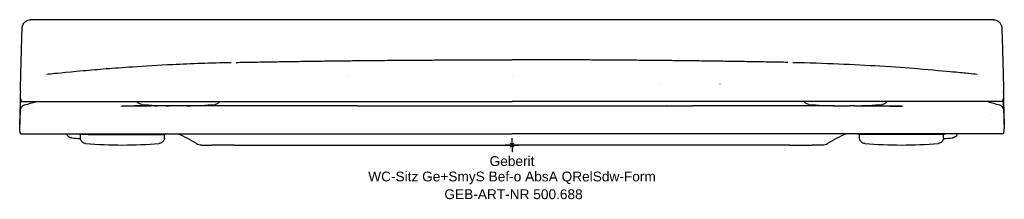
# Model space of a CAD drawing. Header units: millimetres. Extents: x -176 to 176, y -19 to 45.
import ezdxf
from ezdxf.enums import TextEntityAlignment as Align

# ---------------------------------------------------------------- set-up
doc = ezdxf.new("R2010")
doc.units = ezdxf.units.MM
doc.layers.get('0').update_dxf_attribs({"linetype": 'CONTINUOUS'})
for name, color, linetype, lineweight in [('Arbeitspunkt(DIN)', 7, 'CONTINUOUS', 25), ('GEB-ART-NR', 1, 'CONTINUOUS', 18), ('GEB-BEZUG', 2, 'CONTINUOUS', 25), ('GEB-TEXT', 5, 'CONTINUOUS', 18)]:
    doc.layers.add(name, color=color, linetype=linetype, lineweight=lineweight)
doc.layers.add('GEB-KONTUR-A', color=5, linetype='CONTINUOUS')
doc.styles.get("Standard").update_dxf_attribs({"font": 'arial.ttf'})

# ---------------------------------------------------------------- blocks, each defined once
blk = doc.blocks.new('Einfügepunkt')
at = {"layer": 'GEB-BEZUG'}
for p, q in [((-0.71, -0.71), (0.71, 0.71)), ((-0.71, 0.71), (0.71, -0.71))]:
    blk.add_line(p, q, dxfattribs=at)

msp = doc.modelspace()

# ---------------------------------------------------------------- linework, layer by layer
at = {"layer": 'Arbeitspunkt(DIN)', "ltscale": 25}
for q in [(-2.5, 0), (0, 2.5), (0, -2.5), (2.5, 0)]:
    msp.add_line((0, 0), q, dxfattribs=at)
at = {"layer": 'GEB-KONTUR-A', "ltscale": 25}
for p, q in [((172.11, 44.8), (-172.11, 44.8)), ((-175.58, 26.5), (-175.53, 28.56)), ((175.53, 28.56), (175.58, 26.5)), ((-175.78, 19.14), (-175.58, 26.5)), ((0, 24.73), (0, 24.73)), ((0, 24.73), (0, 24.73)), ((175.58, 26.5), (175.78, 19.14)), ((-58.66, 24.5), (-58.66, 24.5)), ((53, 21.88), (53, 21.88)), ((-175.05, 15.5), (-173.73, 15.5)), ((-173.73, 15.5), (-167.36, 15.5)), ((-171.24, 15.17), (-171.24, 15.17)), ((-167.36, 15.5), (-150.53, 15.5)), ((-150.53, 15.5), (-95.63, 15.5)), ((-102.58, 14.19), (-102.58, 14.18)), ((-102.58, 14.19), (-102.58, 14.18)), ((-95.63, 15.5), (-58.81, 15.5)), ((-58.81, 15.5), (0, 15.5)), ((58.81, 15.5), (0, 15.5)), ((95.63, 15.5), (58.81, 15.5)), ((150.53, 15.5), (95.63, 15.5)), ((102.58, 14.19), (102.58, 14.18)), ((167.36, 15.5), (150.53, 15.5)), ((173.73, 15.5), (167.36, 15.5)), ((175.39, 15.5), (173.73, 15.5)), ((-171.32, 13), (-171.32, 13)), ((-115.23, 14), (-120.83, 14)), ((-104.52, 14), (-115.23, 14)), ((-64.6, 14), (-104.52, 14)), ((104.52, 14), (64.6, 14)), ((115.23, 14), (104.52, 14)), ((115.23, 14), (120.83, 14)), ((171.32, 13), (171.32, 13)), ((171.4, 11.05), (171.4, 11.05)), ((-175.92, 7.38), (-176.01, 7.38)), ((176.01, 7.38), (175.92, 7.38)), ((-174.03, 4), (-167.62, 4)), ((-167.62, 4), (-150.69, 4)), ((-151.52, 3.8), (-154.43, 3.8)), ((-154.28, 2.54), (-154.28, 3.8)), ((-151.51, 3.8), (-151.52, 3.8)), ((-151.52, 3.8), (-139.28, 3.8)), ((-150.69, 4), (-95.71, 4)), ((-139.28, 3.8), (-124.13, 3.8)), ((-124.28, 2.54), (-124.28, 3.8)), ((-95.71, 4), (-58.86, 4)), ((-58.86, 4), (0, 4)), ((95.71, 4), (58.86, 4)), ((150.69, 4), (95.71, 4)), ((124.28, 2.54), (124.28, 3.8)), ((167.62, 4), (150.69, 4)), ((154.28, 2.54), (154.28, 3.8)), ((174.03, 4), (167.62, 4)), ((175.69, 4), (174.03, 4)), ((-110.99, 0), (-110.63, 0)), ((-110.63, 0), (-110.05, 0)), ((-110.05, 0), (-107.34, 0)), ((-99.34, 0), (-107.34, 0)), ((-99.34, 0), (-84.6, 0)), ((-84.6, 0), (-65, 0)), ((-65, 0), (-43.48, 0)), ((-43.48, 0), (0, 0)), ((43.48, 0), (0, 0)), ((65, 0), (43.48, 0)), ((84.6, 0), (65, 0)), ((99.34, 0), (84.6, 0)), ((99.34, 0), (107.34, 0)), ((110.63, 0), (110.05, 0)), ((110.99, 0), (110.63, 0))]:
    msp.add_line(p, q, dxfattribs=at)
for centre, start, end in [((-119.3, 173.97), 265.2866, 268.8844), ((-119.28, 173.97), 271.1281, 274.7177), ((119.28, 173.97), 265.2798, 268.8719), ((119.3, 173.97), 271.1156, 274.7109), ((-144.28, 162), 265.2824, 266.4234), ((-139.28, 160), 265.2824, 270), ((-139.29, 160), 270.0063, 274.7196), ((139.29, 160), 265.2785, 269.9937), ((139.28, 160), 269.9999, 274.7192), ((144.28, 162), 273.5766, 274.7192)]:
    msp.add_arc(centre, 160, start, end, dxfattribs=at)
for centre, major_axis, ratio, start_param, end_param in [((-87.53, -690.39), (-57.4, 717.71), 0.998462, 6.283181, 6.283339), ((87.53, -690.39), (57.4, 717.71), 0.998462, 6.283032, 6.28319), ((-175.5, 26.38), (0.51, 19), 0.005335, 3.79893, 3.839662), ((-136.84, -186.05), (-8.41, 199.82), 0.999979, 6.232149, 6.252505), ((-53.19, 12.8), (-83.38, 0.98), 0.00844, 5.658646, 5.695875), ((136.84, -186.05), (8.26, 199.83), 0.999979, 0.138981, 0.138989), ((53.19, 12.8), (83.38, 0.98), 0.008439, 0.58731, 0.624539), ((136.84, -186.05), (8.41, 199.82), 0.999979, 0.030681, 0.051037), ((175.5, 26.38), (0.51, -19), 0.005335, 5.585116, 5.625848), ((-139.04, -42.05), (0, -50), 0.999999, 2.589565, 2.741619), ((139.04, -42.05), (0, -50), 1, 3.541558, 3.693612), ((-110.97, 3.57), (-1.1, -3.39), 0.989669, 6.047989, 6.594593), ((110.97, 3.57), (-1.1, 3.39), 0.989668, 2.830202, 3.376807)]:
    msp.add_ellipse(centre, major_axis=major_axis, ratio=ratio, start_param=start_param, end_param=end_param, dxfattribs=at)
for points, knots in [([(-175.53, 28.56), (-175.48, 30.3), (-175.43, 32.01), (-175.34, 35.07), (-175.3, 36.46), (-175.23, 38.79), (-175.2, 39.77), (-175.15, 41.2), (-175.13, 41.61), (-175.11, 41.97), (-175.1, 42.01), (-175.1, 42.09), (-175.09, 42.13), (-175.08, 42.24), (-175.07, 42.3), (-175.04, 42.45), (-175.02, 42.53), (-174.97, 42.69), (-174.95, 42.77), (-174.86, 42.99), (-174.8, 43.13), (-174.61, 43.47), (-174.46, 43.67), (-174.08, 44.08), (-173.84, 44.27), (-173.29, 44.58), (-172.98, 44.69), (-172.48, 44.78), (-172.29, 44.8), (-172.11, 44.8)], [0, 0, 0, 0, 0.530565, 0.530565, 1.047758, 1.047758, 1.562313, 1.562313, 2.081732, 2.081732, 2.136977, 2.136977, 2.178541, 2.178541, 2.211201, 2.211201, 2.238645, 2.238645, 2.265746, 2.265746, 2.310973, 2.310973, 2.384872, 2.384872, 2.477593, 2.477593, 2.57316, 2.57316, 2.629569, 2.629569, 2.629569, 2.629569]), ([(172.11, 44.8), (172.43, 44.8), (172.76, 44.75), (173.37, 44.54), (173.66, 44.39), (174.17, 44), (174.39, 43.77), (174.66, 43.38), (174.74, 43.24), (174.87, 42.97), (174.92, 42.84), (175, 42.62), (175.02, 42.53), (175.05, 42.4), (175.05, 42.36), (175.07, 42.28), (175.08, 42.23), (175.09, 42.15), (175.09, 42.12), (175.1, 42.04), (175.1, 42), (175.11, 41.86), (175.12, 41.77), (175.14, 41.31), (175.16, 40.75), (175.22, 39.08), (175.26, 37.89), (175.34, 35.21), (175.38, 33.72), (175.46, 31), (175.49, 29.79), (175.53, 28.56)], [0, 0, 0, 0, 0.09764, 0.09764, 0.193248, 0.193248, 0.288844, 0.288844, 0.335725, 0.335725, 0.379695, 0.379695, 0.409942, 0.409942, 0.425793, 0.425793, 0.450074, 0.450074, 0.478597, 0.478597, 0.532352, 0.532352, 0.693282, 0.693282, 1.180537, 1.180537, 1.739495, 1.739495, 2.256069, 2.256069, 2.630289, 2.630289, 2.630289, 2.630289]), ([(-144.93, 27.32), (-142.41, 27.52), (-139.18, 27.76), (-131.29, 28.3), (-126.4, 28.59), (-114.7, 29.16), (-107.65, 29.41), (-100.43, 29.55)], [0, 0, 0, 0, 1.51116, 1.51116, 3.351454, 3.351454, 5.700108, 5.700108, 5.700108, 5.700108]), ([(100.43, 29.55), (111.56, 29.33), (122.39, 28.84), (136.72, 27.95), (141.48, 27.59), (144.93, 27.32)], [0, 0, 0, 0, 3.618264, 3.618264, 5.686331, 5.686331, 5.686331, 5.686331]), ([(-157.65, 26.2), (-156.69, 26.29), (-155.04, 26.45), (-150.74, 26.83), (-147.98, 27.07), (-145.04, 27.31)], [0, 0, 0, 0, 1.389567, 1.389567, 3.424163, 3.424163, 3.424163, 3.424163]), ([(157.65, 26.2), (160.47, 25.93), (162.06, 25.78), (164.58, 25.53), (165.46, 25.44), (166.27, 25.36)], [0, 0, 0, 0, 3.325601, 3.325601, 6.731673, 6.731673, 6.731673, 6.731673]), ([(-175.78, 19.14), (-175.81, 17.87), (-175.84, 16.66), (-175.87, 15.53), (-175.87, 15.19), (-175.88, 14.86), (-175.89, 14.53), (-175.91, 13.48), (-175.93, 12.53), (-175.95, 11.68), (-175.96, 11.2), (-175.97, 10.77), (-175.98, 10.36), (-175.99, 9.59), (-176, 8.95), (-176.01, 8.47), (-176.01, 8.3), (-176.01, 8.15), (-176.02, 8.03), (-176.02, 7.77), (-176.02, 7.58), (-176.02, 7.48), (-176.01, 7.4), (-176.01, 7.37), (-176.01, 7.38), (-176, 7.4), (-176, 7.46), (-175.99, 7.58), (-175.98, 7.74), (-175.97, 8.01), (-175.95, 8.39), (-175.93, 8.83), (-175.91, 9.41), (-175.88, 10.12), (-175.87, 10.49), (-175.86, 10.9), (-175.84, 11.34)], [0.000007, 0.000007, 0.000007, 0.000007, 0.413103, 0.413103, 0.413103, 0.537281, 0.537281, 0.537281, 0.940561, 0.940561, 0.940561, 1.165348, 1.165348, 1.165348, 1.598482, 1.598482, 1.598482, 1.748768, 1.748768, 1.748768, 2.049221, 2.049221, 2.049221, 2.278683, 2.278683, 2.278683, 2.518876, 2.518876, 2.518876, 2.868001, 2.868001, 2.868001, 3.28138, 3.28138, 3.28138, 3.49612, 3.49612, 3.49612, 3.49612]), ([(175.84, 11.34), (175.87, 10.49), (175.9, 9.78), (175.92, 9.19), (175.93, 8.89), (175.94, 8.62), (175.95, 8.39), (175.97, 8.01), (175.98, 7.74), (175.99, 7.58), (176, 7.46), (176, 7.4), (176.01, 7.38), (176.01, 7.37), (176.01, 7.4), (176.02, 7.48), (176.02, 7.58), (176.02, 7.77), (176.02, 8.03), (176.01, 8.4), (176, 8.93), (175.99, 9.61), (175.99, 9.84), (175.98, 10.09), (175.98, 10.36), (175.96, 11.09), (175.95, 11.93), (175.93, 12.87), (175.91, 13.39), (175.9, 13.95), (175.89, 14.53), (175.86, 15.61), (175.84, 16.78), (175.81, 18.01), (175.8, 18.38), (175.79, 18.76), (175.78, 19.14)], [-3.49612, -3.49612, -3.49612, -3.49612, -3.082741, -3.082741, -3.082741, -2.868002, -2.868002, -2.868002, -2.518876, -2.518876, -2.518876, -2.278683, -2.278683, -2.278683, -2.049221, -2.049221, -2.049221, -1.748768, -1.748768, -1.748768, -1.315634, -1.315634, -1.315634, -1.165348, -1.165348, -1.165348, -0.762068, -0.762068, -0.762068, -0.537282, -0.537282, -0.537282, -0.124184, -0.124184, -0.124184, -0.000006, -0.000006, -0.000006, -0.000006]), ([(-175.97, 5.78), (-175.92, 7.35), (-175.87, 8.75), (-175.8, 10.86), (-175.77, 11.63), (-175.73, 12.26), (-175.72, 12.38), (-175.71, 12.56), (-175.7, 12.61), (-175.67, 12.78), (-175.67, 12.82), (-175.64, 12.93), (-175.62, 13.01), (-175.56, 13.18), (-175.52, 13.26), (-175.42, 13.45), (-175.35, 13.55), (-175.17, 13.79), (-175.03, 13.91), (-174.71, 14.15), (-174.51, 14.25), (-174.31, 14.31)], [0, 0, 0, 0, 0.597107, 0.597107, 1.16448, 1.16448, 1.367669, 1.367669, 1.465212, 1.465212, 1.488385, 1.488385, 1.518452, 1.518452, 1.548179, 1.548179, 1.584456, 1.584456, 1.638995, 1.638995, 1.704267, 1.704267, 1.704267, 1.704267]), ([(-175.83, 11.82), (-175.81, 12.22), (-175.8, 12.59), (-175.79, 12.94), (-175.77, 13.49), (-175.75, 13.98), (-175.73, 14.4), (-175.72, 14.69), (-175.71, 14.95), (-175.7, 15.18), (-175.7, 15.29), (-175.69, 15.4), (-175.69, 15.5), (-175.68, 15.69), (-175.67, 15.86), (-175.66, 16), (-175.65, 16.21), (-175.64, 16.35), (-175.63, 16.43), (-175.63, 16.48), (-175.62, 16.5), (-175.62, 16.49), (-175.62, 16.49), (-175.61, 16.48), (-175.61, 16.46)], [-1.525689, -1.525689, -1.525689, -1.525689, -1.340103, -1.340103, -1.340103, -1.051471, -1.051471, -1.051471, -0.858077, -0.858077, -0.858077, -0.76284, -0.76284, -0.76284, -0.575523, -0.575523, -0.575523, -0.287761, -0.287761, -0.287761, -0.097792, -0.097792, -0.097792, 0, 0, 0, 0]), ([(-175.61, 16.46), (-175.59, 16.14), (-175.55, 15.9), (-175.52, 15.74), (-175.48, 15.58), (-175.44, 15.5), (-175.39, 15.5)], [0.000001, 0.000001, 0.000001, 0.000001, 1.528933, 1.528933, 1.528933, 3.057826, 3.057826, 3.057826, 3.057826]), ([(-132.44, 14.51), (-132.66, 14.53), (-132.87, 14.58), (-133.26, 14.76), (-133.45, 14.87), (-133.76, 15.15), (-133.89, 15.32), (-134, 15.5)], [0, 0, 0, 0, 0.064961, 0.064961, 0.1285977, 0.1285977, 0.191017, 0.191017, 0.191017, 0.191017]), ([(-104.55, 15.5), (-104.59, 15.43), (-104.64, 15.36), (-104.81, 15.13), (-104.97, 14.98), (-105.32, 14.74), (-105.52, 14.64), (-105.85, 14.55), (-105.98, 14.52), (-106.12, 14.51)], [0.1047938, 0.1047938, 0.1047938, 0.1047938, 0.1287533, 0.1287533, 0.192475, 0.192475, 0.2562252, 0.2562252, 0.2964557, 0.2964557, 0.2964557, 0.2964557]), ([(106.11, 14.51), (105.9, 14.53), (105.68, 14.58), (105.29, 14.76), (105.1, 14.87), (104.79, 15.15), (104.66, 15.32), (104.55, 15.5)], [0, 0, 0, 0, 0.064961, 0.064961, 0.1285976, 0.1285976, 0.1910061, 0.1910061, 0.1910061, 0.1910061]), ([(134, 15.5), (133.96, 15.43), (133.91, 15.36), (133.74, 15.13), (133.58, 14.98), (133.23, 14.74), (133.03, 14.64), (132.7, 14.55), (132.57, 14.52), (132.44, 14.51)], [0.1047908, 0.1047908, 0.1047908, 0.1047908, 0.1287533, 0.1287533, 0.1924751, 0.1924751, 0.2562252, 0.2562252, 0.2964557, 0.2964557, 0.2964557, 0.2964557]), ([(174.31, 14.31), (174.51, 14.25), (174.71, 14.15), (175.06, 13.9), (175.21, 13.74), (175.39, 13.49), (175.44, 13.41), (175.53, 13.24), (175.56, 13.17), (175.6, 13.05), (175.62, 13), (175.65, 12.89), (175.66, 12.84), (175.68, 12.76), (175.68, 12.72), (175.7, 12.65), (175.7, 12.62), (175.71, 12.52), (175.72, 12.46), (175.73, 12.21), (175.75, 11.97), (175.8, 10.92), (175.84, 9.78), (175.91, 7.57), (175.94, 6.71), (175.97, 5.78)], [0, 0, 0, 0, 0.065169, 0.065169, 0.128953, 0.128953, 0.159482, 0.159482, 0.185608, 0.185608, 0.203457, 0.203457, 0.228846, 0.228846, 0.2533, 0.2533, 0.29363, 0.29363, 0.39464, 0.39464, 0.698222, 0.698222, 1.35215, 1.35215, 1.705106, 1.705106, 1.705106, 1.705106]), ([(175.39, 15.5), (175.44, 15.5), (175.48, 15.58), (175.52, 15.74), (175.55, 15.9), (175.59, 16.14), (175.61, 16.46)], [-3.05776, -3.05776, -3.05776, -3.05776, -1.528934, -1.528934, -1.528934, -0.000001, -0.000001, -0.000001, -0.000001]), ([(175.83, 11.82), (175.81, 12.22), (175.8, 12.59), (175.79, 12.94), (175.77, 13.49), (175.75, 13.98), (175.73, 14.4), (175.72, 14.69), (175.71, 14.95), (175.7, 15.18), (175.7, 15.29), (175.69, 15.4), (175.69, 15.5), (175.68, 15.69), (175.67, 15.86), (175.66, 16), (175.65, 16.21), (175.64, 16.35), (175.63, 16.43), (175.63, 16.48), (175.62, 16.5), (175.62, 16.49), (175.62, 16.49), (175.61, 16.48), (175.61, 16.46)], [0, 0, 0, 0, 0.185589, 0.185589, 0.185589, 0.47422, 0.47422, 0.47422, 0.667616, 0.667616, 0.667616, 0.762851, 0.762851, 0.762851, 0.95017, 0.95017, 0.95017, 1.237937, 1.237937, 1.237937, 1.427908, 1.427908, 1.427908, 1.525703, 1.525703, 1.525703, 1.525703]), ([(-139.6, 13.94), (-139.6, 13.94), (-139.6, 13.94), (-139.6, 13.94), (-139.57, 13.94), (-139.29, 13.95), (-139.22, 13.95), (-139.06, 13.95), (-138.98, 13.95), (-138.75, 13.95), (-138.58, 13.95), (-138.21, 13.96), (-138, 13.96), (-137.47, 13.96), (-137.13, 13.97), (-136.09, 13.97), (-135.37, 13.98), (-132.82, 13.99), (-130.97, 14), (-129.12, 14)], [2.482942, 2.482942, 2.482942, 2.482942, 2.4848, 2.4848, 2.697832, 2.697832, 2.749998, 2.749998, 2.78971, 2.78971, 2.852751, 2.852751, 2.918521, 2.918521, 3.021526, 3.021526, 3.235917, 3.235917, 3.790553, 3.790553, 3.790553, 3.790553]), ([(-138.36, 13.92), (-138.64, 13.92), (-138.74, 13.92), (-138.84, 13.92), (-138.84, 13.92), (-138.85, 13.92), (-138.86, 13.92), (-138.89, 13.92), (-138.91, 13.92), (-138.94, 13.92), (-138.94, 13.92), (-138.94, 13.92), (-138.94, 13.92)], [0, 0, 0, 0, 0.691268, 0.691268, 0.691268, 0.75803, 0.75803, 0.75803, 0.984526, 0.984526, 0.984526, 1, 1, 1, 1]), ([(-134.82, 13.95), (-135, 13.94), (-135.16, 13.94), (-135.49, 13.94), (-135.65, 13.94), (-135.94, 13.94), (-136.09, 13.94), (-136.37, 13.93), (-136.5, 13.93), (-136.76, 13.93), (-136.88, 13.93), (-137.11, 13.93), (-137.22, 13.93), (-137.43, 13.93), (-137.53, 13.93), (-137.71, 13.92), (-137.79, 13.92), (-137.95, 13.92), (-138.01, 13.92), (-138.14, 13.92), (-138.19, 13.92), (-138.28, 13.92), (-138.32, 13.92), (-138.36, 13.92)], [0, 0, 0, 0, 0.085546, 0.085546, 0.171929, 0.171929, 0.259622, 0.259622, 0.352169, 0.352169, 0.445809, 0.445809, 0.54247, 0.54247, 0.641633, 0.641633, 0.739691, 0.739691, 0.834228, 0.834228, 0.922411, 0.922411, 1, 1, 1, 1]), ([(-126.32, 13.99), (-126.76, 13.99), (-127.19, 13.99), (-128.01, 13.99), (-128.41, 13.98), (-129.19, 13.98), (-129.57, 13.98), (-130.31, 13.97), (-130.66, 13.97), (-131.35, 13.97), (-131.68, 13.97), (-132.32, 13.96), (-132.63, 13.96), (-133.23, 13.96), (-133.51, 13.95), (-134.06, 13.95), (-134.32, 13.95), (-134.65, 13.95), (-134.73, 13.95), (-134.82, 13.95)], [0, 0, 0, 0, 0.118072, 0.118072, 0.236062, 0.236062, 0.35426, 0.35426, 0.472874, 0.472874, 0.592106, 0.592106, 0.712645, 0.712645, 0.834131, 0.834131, 0.957287, 0.957287, 1, 1, 1, 1]), ([(-55.65, 13.99), (-56.43, 14), (-57.21, 14), (-58.72, 14), (-59.45, 14), (-60.88, 14), (-61.58, 14), (-62.91, 14), (-63.55, 14), (-64.32, 14), (-64.46, 14), (-64.6, 14)], [0, 0, 0, 0, 0.25, 0.25, 0.494366, 0.494366, 0.728788, 0.728788, 0.950682, 0.950682, 1, 1, 1, 1]), ([(-51.09, 13.99), (-40.51, 13.98), (-29.51, 13.96), (-12.36, 13.95), (-6.18, 13.95), (0, 13.95)], [0, 0, 0, 0, 3.311791, 3.311791, 5.164694, 5.164694, 5.164694, 5.164694]), ([(0, 13.95), (14.76, 13.95), (29.68, 13.96), (46.4, 13.98), (48.76, 13.99), (51.09, 13.99)], [0, 0, 0, 0, 4.429339, 4.429339, 5.160562, 5.160562, 5.160562, 5.160562]), ([(126.87, 13.99), (127.04, 13.99), (127.21, 13.99), (127.53, 13.99), (127.68, 14), (127.83, 14)], [2.623715, 2.623715, 2.623715, 2.623715, 2.6786917, 2.6786917, 2.724514, 2.724514, 2.724514, 2.724514]), ([(129.12, 14), (131.32, 14), (133.54, 13.99), (136.45, 13.97), (137.17, 13.97), (138.08, 13.96), (138.31, 13.96), (138.7, 13.95), (138.87, 13.95), (139.14, 13.95), (139.24, 13.95), (139.57, 13.94), (139.6, 13.94), (139.6, 13.94)], [0, 0, 0, 0, 0.661914, 0.661914, 0.877403, 0.877403, 0.950527, 0.950527, 1.017626, 1.017626, 1.08465, 1.08465, 1.30674, 1.30674, 1.30674, 1.30674]), ([(-175.69, 4), (-175.76, 4), (-175.81, 4.15), (-175.86, 4.44), (-175.9, 4.74), (-175.94, 5.19), (-175.97, 5.78)], [-4.217126, -4.217126, -4.217126, -4.217126, -2.108562, -2.108562, -2.108562, -0.000001, -0.000001, -0.000001, -0.000001]), ([(-175.69, 4), (-175.41, 4), (-175.06, 4), (-174.68, 4), (-174.49, 4), (-174.29, 4), (-174.03, 4)], [0, 0, 0, 0, 0.665437, 0.665437, 0.665437, 1, 1, 1, 1]), ([(-157.44, 2.54), (-157.65, 2.56), (-157.87, 2.61), (-158.26, 2.79), (-158.44, 2.9), (-158.76, 3.19), (-158.9, 3.35), (-159.09, 3.68), (-159.15, 3.84), (-159.2, 4)], [0, 0, 0, 0, 0.0649651, 0.0649651, 0.1286034, 0.1286034, 0.1922872, 0.1922872, 0.242269, 0.242269, 0.242269, 0.242269]), ([(-154.43, 3.8), (-154.46, 3.8), (-154.48, 3.8), (-154.62, 3.81), (-154.72, 3.84), (-154.89, 3.91), (-154.97, 3.95), (-155.03, 4)], [0, 0, 0, 0, 0.00776674, 0.00776674, 0.03960689, 0.03960689, 0.06397913, 0.06397913, 0.06397913, 0.06397913]), ([(-124.12, 3.8), (-124.14, 3.8), (-124.14, 3.8), (-124.23, 3.8), (-124.29, 3.8), (-124.67, 3.8), (-125.23, 3.8), (-126.03, 3.8)], [0, 0, 0, 0, 0.1393282, 0.1393282, 0.2775023, 0.2775023, 0.7674089, 0.7674089, 0.7674089, 0.7674089]), ([(-123.52, 4), (-123.56, 3.97), (-123.61, 3.94), (-123.75, 3.87), (-123.85, 3.83), (-124.01, 3.81), (-124.06, 3.8), (-124.11, 3.8), (-124.12, 3.8), (-124.12, 3.8), (-124.12, 3.8), (-124.12, 3.8), (-124.12, 3.8), (-124.12, 3.8)], [0.04858322, 0.04858322, 0.04858322, 0.04858322, 0.06424421, 0.06424421, 0.09611482, 0.09611482, 0.11187575, 0.11187575, 0.11237368, 0.11237368, 0.11257355, 0.11257355, 0.11258605, 0.11258605, 0.11258605, 0.11258605]), ([(58.86, 4), (49.24, 4), (39.01, 4), (29.46, 4), (29.42, 4), (29.38, 4), (29.34, 4), (19.64, 4), (9.83, 4), (0, 4)], [0, 0, 0, 0, 2.893874, 2.893874, 2.893874, 2.90536, 2.90536, 2.90536, 5.842188, 5.842188, 5.842188, 5.842188]), ([(124.12, 3.8), (124.02, 3.8), (123.91, 3.82), (123.71, 3.88), (123.61, 3.93), (123.53, 4), (123.52, 4), (123.52, 4)], [0, 0, 0, 0, 0.03122444, 0.03122444, 0.06309046, 0.06309046, 0.06396391, 0.06396391, 0.06396391, 0.06396391]), ([(139.28, 3.8), (138.99, 3.8), (138.7, 3.8), (138.12, 3.8), (137.82, 3.8), (137.22, 3.8), (136.91, 3.8), (136.28, 3.8), (135.96, 3.8), (135.29, 3.8), (134.95, 3.8), (134.23, 3.8), (133.87, 3.8), (133.1, 3.8), (132.71, 3.8), (131.83, 3.8), (131.35, 3.8), (130.49, 3.8), (130.11, 3.8), (129.42, 3.8), (129.12, 3.8), (128.73, 3.8), (128.64, 3.8), (128.28, 3.8), (128.02, 3.8), (127.5, 3.8), (127.25, 3.8), (126.73, 3.8), (126.48, 3.8), (125.96, 3.8), (125.71, 3.8), (125.26, 3.8), (125.06, 3.8), (124.74, 3.8), (124.61, 3.8), (124.41, 3.8), (124.33, 3.8), (124.21, 3.8), (124.17, 3.8), (124.13, 3.8), (124.12, 3.8), (124.12, 3.8)], [0, 0, 0, 0, 0.0179517, 0.0179517, 0.0366539, 0.0366539, 0.0562252, 0.0562252, 0.076833, 0.076833, 0.0995714, 0.0995714, 0.1242375, 0.1242375, 0.1519041, 0.1519041, 0.1868803, 0.1868803, 0.2166631, 0.2166631, 0.2421941, 0.2421941, 0.25, 0.25, 0.2739561, 0.2739561, 0.2995518, 0.2995518, 0.3290325, 0.3290325, 0.3633528, 0.3633528, 0.398358, 0.398358, 0.4284486, 0.4284486, 0.4560341, 0.4560341, 0.4812798, 0.4812798, 0.4999984, 0.4999984, 0.4999984, 0.4999984]), ([(154.43, 3.8), (154.43, 3.8), (154.42, 3.8), (154.35, 3.8), (154.29, 3.8), (154.14, 3.8), (154.03, 3.8), (153.74, 3.8), (153.54, 3.8), (153.09, 3.8), (152.86, 3.8), (152.38, 3.8), (152.15, 3.8), (151.65, 3.8), (151.4, 3.8), (150.9, 3.8), (150.64, 3.8), (150.25, 3.8), (150.13, 3.8), (149.7, 3.8), (149.39, 3.8), (148.68, 3.8), (148.28, 3.8), (147.4, 3.8), (146.92, 3.8), (146.04, 3.8), (145.66, 3.8), (144.92, 3.8), (144.56, 3.8), (143.87, 3.8), (143.54, 3.8), (142.88, 3.8), (142.56, 3.8), (141.93, 3.8), (141.63, 3.8), (141.02, 3.8), (140.73, 3.8), (140.14, 3.8), (139.86, 3.8), (139.47, 3.8), (139.37, 3.8), (139.28, 3.8)], [0.5000066, 0.5000066, 0.5000066, 0.5000066, 0.5252867, 0.5252867, 0.5534139, 0.5534139, 0.5846111, 0.5846111, 0.6241198, 0.6241198, 0.6584272, 0.6584272, 0.6877036, 0.6877036, 0.7144678, 0.7144678, 0.7388978, 0.7388978, 0.75, 0.75, 0.7765245, 0.7765245, 0.808119, 0.808119, 0.8437525, 0.8437525, 0.8707267, 0.8707267, 0.8947521, 0.8947521, 0.9169666, 0.9169666, 0.937725, 0.937725, 0.9571818, 0.9571818, 0.9759433, 0.9759433, 0.9938358, 0.9938358, 1, 1, 1, 1]), ([(155.03, 4), (154.97, 3.95), (154.89, 3.91), (154.72, 3.84), (154.62, 3.81), (154.48, 3.8), (154.46, 3.8), (154.43, 3.8)], [0.0080643, 0.0080643, 0.0080643, 0.0080643, 0.03244185, 0.03244185, 0.064282, 0.064282, 0.07204014, 0.07204014, 0.07204014, 0.07204014]), ([(159.2, 4), (159.19, 3.96), (159.18, 3.93), (159.1, 3.69), (158.99, 3.5), (158.74, 3.16), (158.58, 3.01), (158.23, 2.77), (158.03, 2.68), (157.7, 2.58), (157.57, 2.55), (157.44, 2.54)], [0.0540209, 0.0540209, 0.0540209, 0.0540209, 0.0650444, 0.0650444, 0.1287533, 0.1287533, 0.1924751, 0.1924751, 0.2562252, 0.2562252, 0.2959266, 0.2959266, 0.2959266, 0.2959266]), ([(175.69, 4), (175.76, 4), (175.81, 4.15), (175.86, 4.44), (175.9, 4.74), (175.94, 5.19), (175.97, 5.78)], [-4.217093, -4.217093, -4.217093, -4.217093, -2.108545, -2.108545, -2.108545, -0.000001, -0.000001, -0.000001, -0.000001]), ([(-152.44, 0.54), (-152.65, 0.56), (-152.87, 0.61), (-153.26, 0.79), (-153.44, 0.9), (-153.76, 1.19), (-153.9, 1.35), (-154.11, 1.72), (-154.19, 1.93), (-154.26, 2.27), (-154.27, 2.4), (-154.27, 2.54)], [0, 0, 0, 0, 0.0649651, 0.0649651, 0.1286034, 0.1286034, 0.1922872, 0.1922872, 0.2560474, 0.2560474, 0.2964569, 0.2964569, 0.2964569, 0.2964569]), ([(-124.28, 2.54), (-124.28, 2.32), (-124.32, 2.1), (-124.46, 1.69), (-124.56, 1.5), (-124.81, 1.16), (-124.97, 1.01), (-125.32, 0.77), (-125.52, 0.68), (-125.85, 0.58), (-125.98, 0.55), (-126.12, 0.54)], [0, 0, 0, 0, 0.0650444, 0.0650444, 0.1287533, 0.1287533, 0.192475, 0.192475, 0.2562252, 0.2562252, 0.2964557, 0.2964557, 0.2964557, 0.2964557]), ([(110.05, 0), (110.05, 0), (110.05, 0), (110.04, 0), (110.04, 0), (110.02, 0), (109.99, 0), (109.96, 0), (109.9, 0), (109.83, 0), (109.71, 0), (109.67, 0), (109.54, 0), (109.44, 0), (109.2, 0), (109.06, 0), (108.77, 0), (108.62, 0), (108.31, 0), (108.15, 0), (107.84, 0), (107.69, 0), (107.47, 0), (107.41, 0), (107.34, 0)], [0, 0, 0, 0, 0.002532, 0.002532, 0.0039063, 0.0039063, 0.0625, 0.0625, 0.0625, 0.1904916, 0.1904916, 0.25, 0.25, 0.3877671, 0.3877671, 0.548407, 0.548407, 0.6979397, 0.6979397, 0.8324522, 0.8324522, 0.9547638, 0.9547638, 0.9999979, 0.9999979, 0.9999979, 0.9999979]), ([(126.11, 0.54), (125.9, 0.56), (125.68, 0.62), (125.29, 0.79), (125.1, 0.91), (124.79, 1.19), (124.65, 1.36), (124.44, 1.73), (124.36, 1.93), (124.3, 2.27), (124.28, 2.4), (124.28, 2.54)], [0, 0, 0, 0, 0.0649609, 0.0649609, 0.1285975, 0.1285975, 0.1922824, 0.1922824, 0.2560425, 0.2560425, 0.2959204, 0.2959204, 0.2959204, 0.2959204]), ([(154.27, 2.54), (154.27, 2.32), (154.23, 2.1), (154.1, 1.69), (153.99, 1.5), (153.74, 1.16), (153.58, 1.01), (153.23, 0.77), (153.03, 0.68), (152.7, 0.58), (152.57, 0.55), (152.44, 0.54)], [0, 0, 0, 0, 0.0650444, 0.0650444, 0.1287533, 0.1287533, 0.1924751, 0.1924751, 0.2562252, 0.2562252, 0.2959266, 0.2959266, 0.2959266, 0.2959266])]:
    msp.add_open_spline(points, degree=3, knots=knots, dxfattribs=at)
for points, degree in [([(-175.53, 28.56), (-175.53, 28.56), (-175.53, 28.56), (-175.53, 28.56)], 3), ([(-98.58, 29.53), (-49.29, 30.47), (0, 30.47)], 2), ([(98.58, 29.53), (49.29, 30.47), (0, 30.47)], 2), ([(175.53, 28.56), (175.53, 28.56), (175.53, 28.56), (175.53, 28.56)], 3), ([(-166.27, 25.36), (-164.68, 25.52), (-163.35, 25.66), (-157.65, 26.2)], 3), ([(145.04, 27.31), (149.99, 26.91), (155.28, 26.43), (157.65, 26.2)], 3), ([(74.32, 21.88), (74.35, 21.88), (74.37, 21.88), (74.4, 21.88)], 3), ([(-175.39, 15.5), (-175.33, 15.5), (-175.26, 15.5), (-175.19, 15.5), (-175.12, 15.5), (-175.05, 15.5)], 5), ([(-174.31, 14.31), (-172.93, 14.74), (-171.55, 15.14), (-170.15, 15.5)], 3), ([(-171.23, 15.5), (-171.24, 15.4), (-171.24, 15.31), (-171.24, 15.21)], 3), ([(170.15, 15.5), (171.55, 15.14), (172.93, 14.74), (174.31, 14.31)], 3), ([(171.24, 15.21), (171.24, 15.31), (171.24, 15.4), (171.23, 15.5)], 3), ([(171.24, 15.17), (171.24, 15.17), (171.24, 15.17), (171.24, 15.17)], 3), ([(-138.94, 13.92), (-139.17, 13.93), (-139.26, 13.93), (-139.2, 13.94)], 3), ([(-139.2, 13.94), (-139.19, 13.94), (-139.16, 13.94), (-139.12, 13.94)], 3), ([(-127.83, 14), (-128.26, 14), (-128.69, 14), (-129.12, 14)], 3), ([(-127.83, 14), (-127.5, 13.99), (-127.18, 13.99), (-126.87, 13.99)], 3), ([(-122.59, 14), (-123.9, 14), (-125.15, 14), (-126.32, 13.99)], 3), ([(-55.42, 14), (-55.5, 14), (-55.58, 13.99), (-55.65, 13.99)], 3), ([(-55.42, 14), (-53.99, 13.99), (-52.54, 13.99), (-51.09, 13.99)], 3), ([(51.09, 13.99), (52.54, 13.99), (53.99, 13.99), (55.42, 14)], 3), ([(55.65, 13.99), (55.58, 13.99), (55.5, 14), (55.42, 14)], 3), ([(55.65, 13.99), (57.48, 14), (59.28, 14), (61.08, 14), (62.85, 14), (64.6, 14)], 5), ([(122.59, 14), (123.39, 14), (124.17, 14), (124.91, 14), (125.63, 13.99), (126.31, 13.99)], 5), ([(126.31, 13.99), (128.63, 13.98), (130.62, 13.97), (132.31, 13.96), (133.7, 13.95), (134.82, 13.95)], 5), ([(127.83, 14), (128.09, 14), (128.35, 14), (128.6, 14), (128.86, 14), (129.12, 14)], 5), ([(134.82, 13.95), (136.12, 13.94), (137.02, 13.93), (137.65, 13.92), (138.09, 13.92), (138.36, 13.92)], 5), ([(138.36, 13.92), (138.61, 13.92), (138.7, 13.92), (138.82, 13.92), (138.88, 13.92), (138.94, 13.92)], 5), ([(138.94, 13.92), (139.08, 13.93), (139.17, 13.93), (139.22, 13.93), (139.24, 13.93), (139.2, 13.94)], 5), ([(139.2, 13.94), (139.19, 13.94), (139.17, 13.94), (139.12, 13.94)], 3), ([(-175.97, 5.78), (-175.97, 5.78), (-175.97, 5.78), (-175.97, 5.78)], 3), ([(175.97, 5.78), (175.97, 5.78), (175.97, 5.78), (175.97, 5.78)], 3)]:
    msp.add_open_spline(points, degree=degree, dxfattribs=at)

# ---------------------------------------------------------------- block references
at = {"ltscale": 25}
msp.add_blockref('Einfügepunkt', (0, 0), dxfattribs=at)

# ---------------------------------------------------------------- texts
at = {"layer": 'GEB-ART-NR'}
msp.add_text('GEB-ART-NR 500.688', height=3.5, dxfattribs=at).set_placement((0.55, -19.34), align=Align.CENTER)
at = {"layer": 'GEB-TEXT'}
for s, p in [('Geberit', (0, -7.5)), ('WC-Sitz Ge+SmyS Bef-o AbsA QRelSdw-Form', (0, -13))]:
    msp.add_text(s, height=3.5, dxfattribs=at).set_placement(p, align=Align.CENTER)

doc.saveas('drawing.dxf')
